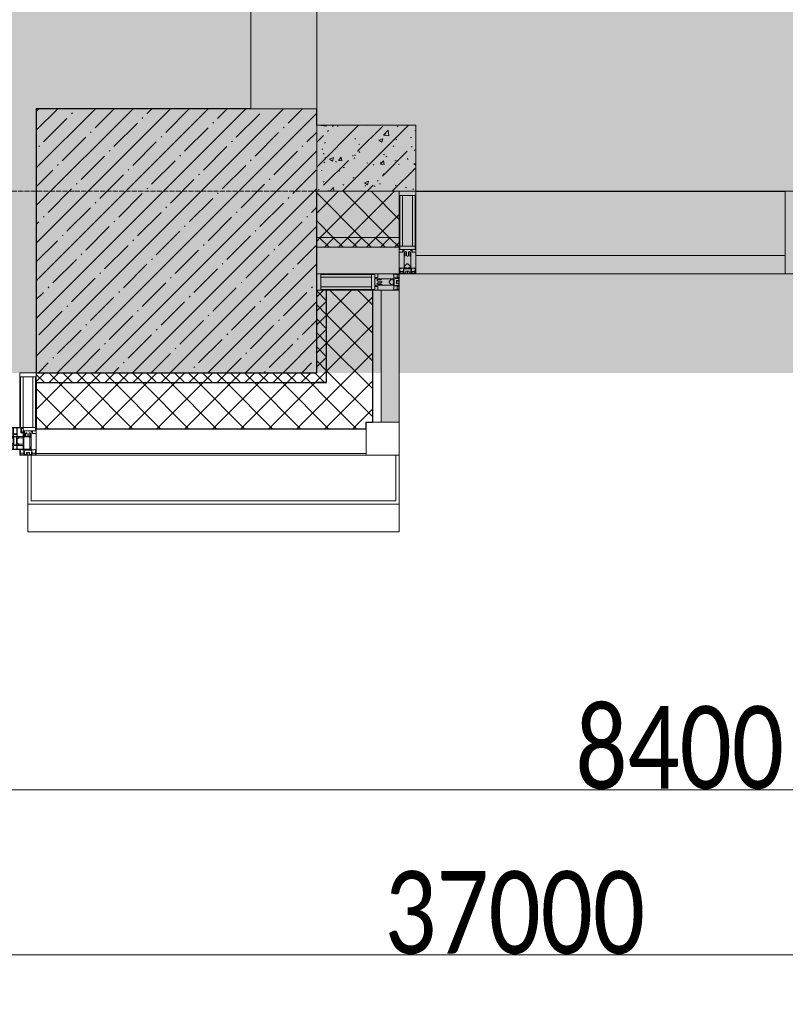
# Model space of a CAD drawing. Header units: millimetres. Extents: x -525784 to 178656, y -69521 to 385150.
# Tile 105 of 256: x -175303 to -172983, y 344279 to 347264. Entities that reach past the tile are written whole.
import ezdxf

# ---------------------------------------------------------------- set-up
doc = ezdxf.new("R2010")
doc.units = ezdxf.units.MM
doc.linetypes.add('-D1-02х01', pattern=[3, 2, -1])
doc.linetypes.add('-D1d1-15x02', pattern=[19, 15, -2, 0, -2])
doc.layers.get('Defpoints').update_dxf_attribs({"color": 31})
for name, color, linetype, lineweight in [('_0', 7, 'Continuous', 13), ('A-ANNO-DIMS', 8, 'Continuous', 5), ('A-COLS', 7, 'Continuous', 5), ('A-DETL-GENF', 7, 'Continuous', 5), ('A-GLAZ', 7, 'Continuous', 5), ('A-GLAZ-CURT', 8, 'Continuous', 5), ('A-GLAZ-CWMG', 8, 'Continuous', 5), ('A-WALL', 7, 'Continuous', 5), ('A-WALL-FNSH', 8, 'Continuous', 5), ('I-WALL', 7, 'Continuous', 5), ('S-COLS', 7, 'Continuous', 5), ('S-GRID', 7, 'Continuous', 5)]:
    doc.layers.add(name, color=color, linetype=linetype, lineweight=lineweight)
doc.styles.add('Calibri Light', font='calibril.ttf', dxfattribs={"width": 0.8, "height": 250})
doc.dimstyles.new('2_5', dxfattribs={"dimscale": 304.8, "dimtxt": 294.337106, "dimasz": 0.492126, "dimexe": 0.492126, "dimexo": 0.492126, "dimgap": 0, "dimtad": 1, "dimdec": 0, "dimrnd": 5, "dimdsep": 46, "dimtxsty": 'Calibri Light', "dimblk1": 'OBLIQUE', "dimblk2": 'OBLIQUE', "dimsah": 1, "dimcen": 0.09, "dimdle": 0.492126, "dimazin": 0, "dimtfac": 1, "dimtdec": 4, "dimtix": 1, "dimtmove": 0, "dimatfit": 3, "dimfxl": 1, "dimtvp": 1, "dimtolj": 1, "dimtzin": 0, "dimlwd": 5, "dimlwe": 5, "dimarcsym": 2})
pattern_1 = [(45, (0, 0), (-21.213203, 21.213203), []), (135, (0, 0), (-21.213203, -21.213203), [])]
pattern_2 = [(45, (0, 0), (-42.4264, 42.4264), []), (135, (0, 0), (-42.4264, -42.4264), [])]
pattern_3 = [(45, (-192252.93, 346694.18), (-75.43415, 75.43415), [106.68, -17.78, 3.556, -17.78]), (45, (-192252.93, 346769.56), (-75.43415, 75.43415), []), (50, (-192252.93, 346694.18), (127.5292, -11.1576), [13.335, -146.685]), (355, (-192252.93, 346694.18), (-24.6697, 133.74), [10.668, -117.348]), (100.451, (-192242.31, 346693.25), (102.8597, 122.5818), [11.333, -124.663]), (46.184, (-192252.93, 346729.74), (189.7552, -29.4304), [20.002, -220.027]), (96.636, (-192237.12, 346727.29), (166.1822, 173.1996), [17, -186.995]), (351.184, (-192252.93, 346729.74), (166.184, 173.1976), [16.002, -176.022]), (21, (-192235.15, 346720.85), (106.13027, -71.586), [13.335, -146.685]), (326, (-192235.15, 346720.85), (43.2619, 128.93175), [10.668, -117.348]), (71.451, (-192226.31, 346714.88), (149.392, 57.34505), [11.333, -124.663]), (37.5, (-192252.935, 346694.178), (2.16223, 59.18836), [3.353, -112.573, 3.353, -115.773, -117.792]), (37.5, (-192252.935, 346694.178), (2.16223, 59.18836), [-235.052, 3.353, -114.44]), (7.5, (-192252.935, 346694.18), (46.77386, 70.12615), [3.353, -64.567, 3.353, -109.906, -44.894]), (7.5, (-192252.935, 346694.18), (46.77386, 70.12615), [-181.178, 3.353, -41.542]), (327.5, (-192292.584, 346694.18), (94.91367, -4.01009), [3.353, -41.097, 3.353, -135.331, -184.023]), (327.5, (-192292.584, 346694.18), (94.91367, -4.01009), [-183.134, 3.353, -180.67]), (317.5, (-192310.36, 346694.18), (103.69057, 17.79882), [3.353, -54.432, 3.353, -88.748, -130.683]), (317.5, (-192310.36, 346694.18), (103.69057, 17.79882), [-149.885, 3.353, -127.33])]

# ---------------------------------------------------------------- blocks, each defined once
blk = doc.blocks.new('A_PAN_Створка - 383мм-V25-50_AS_M_L24')
at = {"layer": 'A-GLAZ-CURT'}
h = blk.add_hatch(dxfattribs=at)
h.set_pattern_fill('FP_23', color=256, style=0, pattern_type=2)
h.set_pattern_definition([(225, (16810, -750), (14.142136, -14.142136), []), (315, (16810, -750), (14.142136, 14.142136), [])])
h.paths.add_polyline_path([(-33.4, -31.8), (-54.5, -31.8), (-54.9, -34.1), (-57.2, -36.4), (-57.2, -60.8), (-54.6, -63.4), (-53.6, -82.7), (54.6, -81.8), (55.5, -62.5), (57.2, -60.8), (57.2, -36.4), (54.9, -34.1), (54.5, -31.8)])
at = {"layer": 'A-DETL-GENF'}
for p, q in [((-70, -32.1), (-61.4, -23.5)), ((61.4, -23.5), (-61.4, -23.5)), ((-54.9, -25.8), (-53.9, -24.8)), ((-54.9, -29.5), (-54.9, -25.8)), ((-53.9, -30.5), (-54.9, -29.5)), ((-53.9, -24.8), (53.9, -24.8)), ((54.9, -25.8), (53.9, -24.8)), ((53.9, -30.5), (54.9, -29.5)), ((54.9, -29.5), (54.9, -25.8)), ((70, -32.1), (61.4, -23.5)), ((-70, -62.5), (-70, -32.1)), ((-67.8, -38.3), (-65.7, -37.4)), ((-67.8, -55.7), (-67.8, -38.3)), ((-66, -56.5), (-67.8, -55.7)), ((-66, -56.5), (-62, -59.1)), ((-65.7, -37.4), (-60.8, -34.7)), ((-62, -59.1), (-60.7, -61)), ((-60.8, -34.7), (-57.3, -35.9)), ((-55.2, -33.8), (-57.3, -35.9)), ((-54.9, -34.1), (-57.2, -36.4)), ((-57.2, -36.4), (-57.2, -60.8)), ((-55.2, -33.8), (-54.8, -31.5)), ((-54.5, -31.8), (-54.9, -34.1)), ((0, -31.5), (-54.8, -31.5)), ((54.5, -31.8), (-54.5, -31.8)), ((53.9, -30.5), (-53.9, -30.5)), ((0, -31.5), (54.8, -31.5)), ((54.9, -34.1), (54.5, -31.8)), ((55.2, -33.8), (54.8, -31.5)), ((57.2, -36.4), (54.9, -34.1)), ((55.2, -33.8), (57.3, -35.9)), ((57.2, -60.8), (57.2, -36.4)), ((60.8, -34.7), (57.3, -35.9)), ((62, -59.1), (60.7, -61)), ((65.7, -37.4), (60.8, -34.7)), ((66, -56.5), (62, -59.1)), ((67.8, -38.3), (65.7, -37.4)), ((66, -56.5), (67.8, -55.7)), ((67.8, -55.7), (67.8, -38.3)), ((70, -62.5), (70, -32.1)), ((-91.5, -87.5), (-73.9, -87.5)), ((-91.5, -92), (-91.5, -87.5)), ((-83.4, -90.3), (-83.4, -87.5)), ((-73.9, -62.5), (-70, -62.5)), ((-73.9, -87.5), (-73.9, -62.5)), ((-69.4, -66.5), (-73.9, -66.5)), ((-73.9, -81.5), (-69.4, -81.5)), ((-69.4, -85.5), (-73.9, -85.5)), ((-69.4, -81.5), (-69.4, -66.5)), ((-69.4, -90.3), (-69.4, -85.5)), ((-61.7, -62.5), (-67.9, -62.5)), ((-67.9, -62.5), (-67.9, -89.3)), ((-67.9, -89.3), (-66.9, -90.3)), ((-61.7, -64.9), (-61.7, -62.5)), ((-60.1, -67.7), (-61.7, -64.9)), ((-60.7, -61), (-57.4, -61)), ((-56.4, -67.7), (-60.1, -67.7)), ((-57.4, -61), (-54.9, -63.5)), ((-57.4, -90.3), (-56.4, -89.4)), ((-57.2, -60.8), (-54.6, -63.4)), ((-56.4, -89.4), (-56.4, -67.7)), ((-54.9, -63.5), (-54.9, -81.9)), ((-54.9, -81.9), (-53.8, -83)), ((-54.9, -85.6), (-53.9, -84.6)), ((-54.9, -89.3), (-54.9, -85.6)), ((-53.9, -90.3), (-54.9, -89.3)), ((-54.6, -63.4), (-54.6, -81.8)), ((-54.6, -81.8), (-53.6, -82.7)), ((-53.9, -84.6), (53.9, -84.6)), ((53.8, -83), (-53.8, -83)), ((-53.6, -82.7), (53.6, -82.7)), ((53.6, -82.7), (54.6, -81.8)), ((54.9, -81.9), (53.8, -83)), ((54.9, -85.6), (53.9, -84.6)), ((53.9, -90.3), (54.9, -89.3)), ((54.6, -63.4), (57.2, -60.8)), ((54.6, -81.8), (54.6, -63.4)), ((57.4, -61), (54.9, -63.5)), ((54.9, -63.5), (54.9, -81.9)), ((54.9, -89.3), (54.9, -85.6)), ((56.4, -67.7), (60.1, -67.7)), ((56.4, -89.4), (56.4, -67.7)), ((57.4, -90.3), (56.4, -89.4)), ((60.7, -61), (57.4, -61)), ((60.1, -67.7), (61.7, -64.9)), ((61.7, -62.5), (67.9, -62.5)), ((61.7, -64.9), (61.7, -62.5)), ((67.9, -89.3), (66.9, -90.3)), ((67.9, -62.5), (67.9, -89.3)), ((69.4, -66.5), (73.9, -66.5)), ((69.4, -81.5), (69.4, -66.5)), ((73.9, -81.5), (69.4, -81.5)), ((69.4, -85.5), (73.9, -85.5)), ((69.4, -90.3), (69.4, -85.5)), ((73.9, -62.5), (70, -62.5)), ((73.9, -87.5), (73.9, -62.5)), ((91.5, -87.5), (73.9, -87.5)), ((83.4, -90.3), (83.4, -87.5)), ((91.5, -92), (91.5, -87.5)), ((-91.5, -92), (91.5, -92)), ((-83.4, -90.3), (-69.4, -90.3)), ((-66.9, -90.3), (-57.4, -90.3)), ((53.9, -90.3), (-53.9, -90.3)), ((66.9, -90.3), (57.4, -90.3)), ((83.4, -90.3), (69.4, -90.3))]:
    blk.add_line(p, q, dxfattribs=at)
at = {"layer": 'A-DETL-GENF', "color": 9, "true_color": 0xc8c8c8}
for p, q in [((95.1, -87.5), (95.1, -105.1)), ((99.6, -87.5), (95.1, -87.5)), ((99.6, -270.5), (99.6, -87.5)), ((39.7, -109), (31.1, -117.6)), ((31.1, -117.6), (31.1, -240.4)), ((70.1, -109), (39.7, -109)), ((45, -113.3), (42.3, -118.2)), ((42.3, -118.2), (43.5, -121.7)), ((45.9, -111.2), (45, -113.3)), ((63.3, -111.2), (45.9, -111.2)), ((64.1, -113), (63.3, -111.2)), ((64.1, -113), (66.7, -117)), ((66.7, -117), (68.6, -118.3)), ((68.6, -118.3), (68.6, -121.6)), ((70.1, -105.1), (70.1, -109)), ((95.1, -105.1), (70.1, -105.1)), ((74.1, -109.6), (74.1, -105.1)), ((89.1, -109.6), (74.1, -109.6)), ((89.1, -105.1), (89.1, -109.6)), ((93.1, -109.6), (93.1, -105.1)), ((97.9, -109.6), (93.1, -109.6)), ((97.9, -95.6), (95.1, -95.6)), ((97.9, -95.6), (97.9, -109.6)), ((41.4, -123.8), (39.1, -124.2)), ((39.1, -179), (39.1, -124.2)), ((41.4, -123.8), (43.5, -121.7)), ((68.6, -121.6), (71.1, -124.1)), ((71.1, -124.1), (89.5, -124.1)), ((89.5, -124.1), (90.6, -125.2)), ((90.6, -125.2), (90.6, -232.8)), ((39.1, -179), (39.1, -233.8)), ((41.4, -234.2), (39.1, -233.8)), ((41.4, -234.2), (43.5, -236.3)), ((42.3, -239.8), (43.5, -236.3)), ((68.6, -236.4), (71.1, -233.9)), ((68.6, -239.7), (68.6, -236.4)), ((71.1, -233.9), (89.5, -233.9)), ((89.5, -233.9), (90.6, -232.8)), ((39.7, -249), (31.1, -240.4)), ((70.1, -249), (39.7, -249)), ((45, -244.7), (42.3, -239.8)), ((45.9, -246.8), (45, -244.7)), ((63.3, -246.8), (45.9, -246.8)), ((64.1, -245), (63.3, -246.8)), ((64.1, -245), (66.7, -241)), ((66.7, -241), (68.6, -239.7)), ((70.1, -252.9), (70.1, -249)), ((95.1, -252.9), (70.1, -252.9)), ((74.1, -248.4), (74.1, -252.9)), ((89.1, -248.4), (74.1, -248.4)), ((89.1, -252.9), (89.1, -248.4)), ((93.1, -248.4), (93.1, -252.9)), ((97.9, -248.4), (93.1, -248.4)), ((95.1, -270.5), (95.1, -252.9)), ((97.9, -262.4), (95.1, -262.4)), ((97.9, -262.4), (97.9, -248.4)), ((99.6, -270.5), (95.1, -270.5))]:
    blk.add_line(p, q, dxfattribs=at)
at = {"layer": 'A-GLAZ'}
for p, q in [((-67.9, -17), (-171, -17)), ((-171, -17), (-171, -57)), ((-171, -18.5), (-153.5, -18.5)), ((-153.5, -18.5), (-152, -20)), ((-152, -20), (-152, -73.5)), ((-150.5, -17), (-150.5, -29.4)), ((-132.4, -18.6), (-150.5, -18.6)), ((-150.5, -29.4), (-132.4, -29.4)), ((-132.4, -29.4), (-132.4, -18.6)), ((-131, -18.2), (-131, -29.5)), ((-120.8, -18.2), (-131, -18.2)), ((-131, -29.5), (-120.8, -29.5)), ((-120.8, -18.2), (-120.8, -29.5)), ((-119.3, -18.6), (-92.5, -18.6)), ((-119.3, -29.4), (-119.3, -18.6)), ((-92.5, -29.4), (-119.3, -29.4)), ((-92.5, -18.6), (-92.5, -29.4)), ((-90.8, -18.5), (-90.8, -29.4)), ((-87.3, -18.5), (-90.8, -18.5)), ((-90.8, -29.4), (-85.9, -29.4)), ((-87.3, -20.4), (-87.3, -18.5)), ((-87.3, -20.4), (-87.3, -21.9)), ((-84.8, -20.4), (-87.3, -20.4)), ((-87.3, -21.9), (-85.9, -21.9)), ((-85.9, -18.2), (-85.9, -20.4)), ((-75.9, -18.2), (-85.9, -18.2)), ((-85.9, -21.9), (-85.9, -29.4)), ((-85.9, -29.4), (-85.9, -32.5)), ((-83.4, -20.4), (-84.8, -20.4)), ((-70, -33.8), (-83.4, -20.4)), ((-78, -84), (-78, -23.5)), ((-78, -23.5), (-67.9, -23.5)), ((-75.9, -21.5), (-75.9, -18.2)), ((-75.9, -21.5), (-75.9, -23.5)), ((-74.9, -21.5), (-75.9, -21.5)), ((-75.9, -23.5), (-73, -23.5)), ((-74.9, -17.9), (-74.9, -21.5)), ((-68.9, -17.9), (-74.9, -17.9)), ((-67.2, -29.3), (-73, -23.5)), ((-61.4, -23.5), (-70, -32.1)), ((-68.9, -21.5), (-68.9, -17.9)), ((-67.9, -21.5), (-68.9, -21.5)), ((67.9, -17), (-67.9, -17)), ((-61.4, -23.5), (-67.9, -17)), ((-67.9, -17), (-67.9, -23.5)), ((-67.9, -17), (67.9, -17)), ((-67.9, -21.5), (-67.9, -23.5)), ((-67.9, -23.5), (-64.6, -26.8)), ((-67.9, -23.5), (-64.6, -26.8)), ((-64.6, -26.8), (-67.2, -29.3)), ((-64.6, -26.8), (-61.4, -23.5)), ((61.4, -23.5), (-61.4, -23.5)), ((67.9, -17), (61.4, -23.5)), ((70, -32.1), (61.4, -23.5)), ((61.4, -23.5), (64.6, -26.8)), ((67.9, -23.5), (64.6, -26.8)), ((64.6, -26.8), (67.9, -23.5)), ((64.6, -26.8), (67.2, -29.3)), ((67.2, -29.3), (73, -23.5)), ((67.9, -23.5), (67.9, -17)), ((171, -17), (67.9, -17)), ((67.9, -21.5), (67.9, -23.5)), ((67.9, -21.5), (68.9, -21.5)), ((67.9, -23.5), (78, -23.5)), ((68.9, -17.9), (74.9, -17.9)), ((68.9, -21.5), (68.9, -17.9)), ((70, -33.8), (83.4, -20.4)), ((75.9, -23.5), (73, -23.5)), ((74.9, -17.9), (74.9, -21.5)), ((74.9, -21.5), (75.9, -21.5)), ((75.9, -18.2), (85.9, -18.2)), ((75.9, -21.5), (75.9, -18.2)), ((75.9, -21.5), (75.9, -23.5)), ((78, -23.5), (78, -84)), ((83.4, -20.4), (84.8, -20.4)), ((84.8, -20.4), (87.3, -20.4)), ((85.9, -18.2), (85.9, -20.4)), ((85.9, -21.9), (85.9, -29.4)), ((87.3, -21.9), (85.9, -21.9)), ((85.9, -29.4), (85.9, -32.5)), ((90.8, -29.4), (85.9, -29.4)), ((87.3, -18.5), (90.8, -18.5)), ((87.3, -20.4), (87.3, -18.5)), ((87.3, -20.4), (87.3, -21.9)), ((90.8, -18.5), (90.8, -29.4)), ((92.5, -18.6), (92.5, -29.4)), ((119.3, -18.6), (92.5, -18.6)), ((92.5, -29.4), (119.3, -29.4)), ((119.3, -29.4), (119.3, -18.6)), ((120.8, -18.2), (120.8, -29.5)), ((120.8, -18.2), (131, -18.2)), ((131, -29.5), (120.8, -29.5)), ((131, -18.2), (131, -29.5)), ((132.4, -18.6), (150.5, -18.6)), ((132.4, -29.4), (132.4, -18.6)), ((150.5, -29.4), (132.4, -29.4)), ((150.5, -17), (150.5, -29.4)), ((153.5, -18.5), (152, -20)), ((152, -20), (152, -73.5)), ((171, -18.5), (153.5, -18.5)), ((171, -57), (171, -17)), ((-171, -55.5), (-152, -55.5)), ((-171, -57), (-156, -57)), ((-150.5, -33.6), (-150.5, -68)), ((-136.3, -33.6), (-150.5, -33.6)), ((-136.4, -52.4), (-150.5, -52.4)), ((-150.5, -56.6), (-132.4, -56.6)), ((-137.2, -31), (-135.8, -35)), ((-132.5, -31), (-137.2, -31)), ((-137.2, -54.8), (-135.8, -50.8)), ((-132.5, -54.8), (-137.2, -54.8)), ((-132.1, -36.8), (-135.8, -35)), ((-132.1, -49), (-135.8, -50.8)), ((-132.5, -31.9), (-133.4, -33.7)), ((-133.4, -33.7), (-130.1, -35.3)), ((-133.4, -52), (-130.1, -50.4)), ((-132.5, -53.8), (-133.4, -52)), ((-132.5, -31.9), (-132.5, -31)), ((-132.5, -53.8), (-132.5, -54.8)), ((-132.4, -56.6), (-132.4, -82.5)), ((-132.1, -49), (-132.1, -36.8)), ((-131, -30.9), (-131, -33)), ((-120.8, -30.9), (-131, -30.9)), ((-129.4, -34.6), (-131, -33)), ((-129.4, -51.1), (-131, -52.7)), ((-131, -55.1), (-131, -52.7)), ((-120.8, -55.1), (-131, -55.1)), ((-131, -56.5), (-131, -62.6)), ((-131, -56.5), (-120.8, -56.5)), ((-130.1, -35.3), (-129.4, -34.6)), ((-130.1, -35.3), (-130.1, -50.4)), ((-130.1, -50.4), (-129.4, -51.1)), ((-122.4, -34.6), (-120.8, -33)), ((-121.7, -35.3), (-122.4, -34.6)), ((-121.7, -50.4), (-122.4, -51.1)), ((-122.4, -51.1), (-120.8, -52.7)), ((-118.4, -33.7), (-121.7, -35.3)), ((-121.7, -35.3), (-121.7, -50.4)), ((-118.4, -52), (-121.7, -50.4)), ((-120.8, -30.9), (-120.8, -33)), ((-120.8, -55.1), (-120.8, -52.7)), ((-120.8, -56.5), (-120.8, -62.6)), ((-119.7, -36.8), (-115.9, -35)), ((-119.7, -49), (-119.7, -36.8)), ((-119.7, -49), (-115.9, -50.8)), ((-119.3, -31), (-114.6, -31)), ((-119.3, -31.9), (-119.3, -31)), ((-119.3, -31.9), (-118.4, -33.7)), ((-119.3, -53.8), (-118.4, -52)), ((-119.3, -53.8), (-119.3, -54.8)), ((-119.3, -54.8), (-114.6, -54.8)), ((-119.3, -56.6), (-119.3, -82.5)), ((-92.5, -56.6), (-119.3, -56.6)), ((-114.6, -31), (-115.9, -35)), ((-114.6, -54.8), (-115.9, -50.8)), ((-94.1, -33.5), (-115.4, -33.5)), ((-94.1, -52.5), (-115.3, -52.5)), ((-89.9, -35.1), (-94.1, -33.5)), ((-89.9, -50.9), (-94.1, -52.5)), ((-92.5, -56.6), (-92.5, -82.5)), ((-90.8, -56.6), (-85.9, -56.6)), ((-90.8, -62.7), (-90.8, -56.6)), ((-89.9, -32.5), (-89.9, -35.1)), ((-85.9, -32.5), (-89.9, -32.5)), ((-89.9, -35.1), (-89.9, -50.9)), ((-89.9, -52.2), (-89.9, -50.9)), ((-89.9, -52.2), (-88.6, -53.5)), ((-85.9, -53.5), (-88.6, -53.5)), ((-85.9, -53.5), (-78, -45.6)), ((-85.9, -56.6), (-85.9, -53.5)), ((-78, -36.8), (-70, -36.8)), ((-78, -45.6), (-78, -36.8)), ((-70, -32.1), (-70, -62.5)), ((-70, -36.8), (-70, -33.8)), ((70, -62.5), (70, -32.1)), ((70, -36.8), (70, -33.8)), ((78, -36.8), (70, -36.8)), ((78, -45.6), (78, -36.8)), ((85.9, -53.5), (78, -45.6)), ((85.9, -32.5), (89.9, -32.5)), ((85.9, -53.5), (88.6, -53.5)), ((85.9, -56.6), (85.9, -53.5)), ((90.8, -56.6), (85.9, -56.6)), ((89.9, -52.2), (88.6, -53.5)), ((89.9, -32.5), (89.9, -35.1)), ((89.9, -35.1), (94.1, -33.5)), ((89.9, -35.1), (89.9, -50.9)), ((89.9, -50.9), (94.1, -52.5)), ((89.9, -52.2), (89.9, -50.9)), ((90.8, -62.7), (90.8, -56.6)), ((92.5, -56.6), (119.3, -56.6)), ((92.5, -56.6), (92.5, -82.5)), ((94.1, -33.5), (115.4, -33.5)), ((94.1, -52.5), (115.3, -52.5)), ((114.6, -31), (115.9, -35)), ((119.3, -31), (114.6, -31)), ((114.6, -54.8), (115.9, -50.8)), ((119.3, -54.8), (114.6, -54.8)), ((119.7, -36.8), (115.9, -35)), ((119.7, -49), (115.9, -50.8)), ((119.3, -31.9), (118.4, -33.7)), ((118.4, -33.7), (121.7, -35.3)), ((118.4, -52), (121.7, -50.4)), ((119.3, -53.8), (118.4, -52)), ((119.3, -31.9), (119.3, -31)), ((119.3, -53.8), (119.3, -54.8)), ((119.3, -56.6), (119.3, -82.5)), ((119.7, -49), (119.7, -36.8)), ((120.8, -30.9), (120.8, -33)), ((120.8, -30.9), (131, -30.9)), ((122.4, -34.6), (120.8, -33)), ((122.4, -51.1), (120.8, -52.7)), ((120.8, -55.1), (120.8, -52.7)), ((120.8, -55.1), (131, -55.1)), ((120.8, -56.5), (120.8, -62.6)), ((131, -56.5), (120.8, -56.5)), ((121.7, -35.3), (122.4, -34.6)), ((121.7, -35.3), (121.7, -50.4)), ((121.7, -50.4), (122.4, -51.1)), ((129.4, -34.6), (131, -33)), ((130.1, -35.3), (129.4, -34.6)), ((130.1, -50.4), (129.4, -51.1)), ((129.4, -51.1), (131, -52.7)), ((133.4, -33.7), (130.1, -35.3)), ((130.1, -35.3), (130.1, -50.4)), ((133.4, -52), (130.1, -50.4)), ((131, -30.9), (131, -33)), ((131, -55.1), (131, -52.7)), ((131, -56.5), (131, -62.6)), ((132.1, -36.8), (135.8, -35)), ((132.1, -49), (132.1, -36.8)), ((132.1, -49), (135.8, -50.8)), ((150.5, -56.6), (132.4, -56.6)), ((132.4, -56.6), (132.4, -82.5)), ((132.5, -31), (137.2, -31)), ((132.5, -31.9), (132.5, -31)), ((132.5, -31.9), (133.4, -33.7)), ((132.5, -53.8), (133.4, -52)), ((132.5, -53.8), (132.5, -54.8)), ((132.5, -54.8), (137.2, -54.8)), ((137.2, -31), (135.8, -35)), ((137.2, -54.8), (135.8, -50.8)), ((136.3, -33.6), (150.5, -33.6)), ((136.4, -52.4), (150.5, -52.4)), ((150.5, -33.6), (150.5, -68)), ((171, -55.5), (152, -55.5)), ((156, -57), (171, -57)), ((-153, -60), (-153, -73.5)), ((-153, -73.5), (-150, -73.5)), ((-150.5, -68), (-143.5, -68)), ((-150.5, -69.5), (-150.5, -73.5)), ((-145, -69.5), (-150.5, -69.5)), ((-150, -73.5), (-150, -84)), ((-150, -84), (-78, -84)), ((-148.5, -81), (-148.5, -82.5)), ((-143.5, -81), (-148.5, -81)), ((-148.5, -82.5), (-132.4, -82.5)), ((-145, -69.5), (-145, -79.5)), ((-143.5, -68), (-143.5, -81)), ((-120.8, -62.6), (-131, -62.6)), ((-131, -64.6), (-120.8, -64.6)), ((-131, -82.5), (-131, -64.6)), ((-131, -82.5), (-120.8, -82.5)), ((-120.8, -82.5), (-120.8, -64.6)), ((-119.3, -82.5), (-92.5, -82.5)), ((-73.9, -87.5), (-91.5, -87.5)), ((-91.5, -87.5), (-91.5, -92)), ((-80.4, -62.7), (-90.8, -62.7)), ((-90.8, -64.6), (-90.8, -82.5)), ((-80.1, -64.6), (-90.8, -64.6)), ((-90.8, -82.5), (-79.5, -82.5)), ((-78, -84), (-85, -84)), ((-85, -84), (-85, -87.5)), ((-85, -87.5), (-78, -87.5)), ((-80.4, -61.1), (-80.4, -62.7)), ((-78, -61.1), (-80.4, -61.1)), ((-80.1, -66.1), (-80.1, -64.6)), ((-78, -66.1), (-80.1, -66.1)), ((-79.5, -80.6), (-78, -80.6)), ((-79.5, -82.5), (-79.5, -80.6)), ((-78, -66.1), (-78, -61.1)), ((-78, -87.5), (-78, -84)), ((-78, -84), (-73.9, -84)), ((-70, -62.5), (-73.9, -62.5)), ((-73.9, -62.5), (-73.9, -87.5)), ((73.9, -62.5), (70, -62.5)), ((73.9, -87.5), (73.9, -62.5)), ((73.9, -84), (78, -84)), ((91.5, -87.5), (73.9, -87.5)), ((78, -61.1), (80.4, -61.1)), ((78, -66.1), (78, -61.1)), ((78, -66.1), (80.1, -66.1)), ((79.5, -80.6), (78, -80.6)), ((78, -87.5), (78, -84)), ((78, -84), (85, -84)), ((78, -84), (150, -84)), ((85, -87.5), (78, -87.5)), ((79.5, -82.5), (79.5, -80.6)), ((90.8, -82.5), (79.5, -82.5)), ((80.1, -64.6), (90.8, -64.6)), ((80.1, -66.1), (80.1, -64.6)), ((80.4, -61.1), (80.4, -62.7)), ((80.4, -62.7), (90.8, -62.7)), ((85, -84), (85, -87.5)), ((90.8, -64.6), (90.8, -82.5)), ((91.5, -92), (91.5, -87.5)), ((119.3, -82.5), (92.5, -82.5)), ((120.8, -62.6), (131, -62.6)), ((120.8, -82.5), (120.8, -64.6)), ((131, -64.6), (120.8, -64.6)), ((131, -82.5), (120.8, -82.5)), ((131, -82.5), (131, -64.6)), ((148.5, -82.5), (132.4, -82.5)), ((143.5, -68), (143.5, -81)), ((150.5, -68), (143.5, -68)), ((143.5, -81), (148.5, -81)), ((145, -69.5), (150.5, -69.5)), ((145, -69.5), (145, -79.5)), ((148.5, -81), (148.5, -82.5)), ((150, -84), (150, -73.5)), ((150, -73.5), (153, -73.5)), ((150.5, -69.5), (150.5, -73.5)), ((153, -73.5), (153, -60)), ((-91.5, -92), (91.5, -92))]:
    blk.add_line(p, q, dxfattribs=at)
for centre, start, end in [((-156, -60), 0, 90), ((156, -60), 90, 180)]:
    blk.add_arc(centre, 3, start, end, dxfattribs=at)
at = {"layer": 'A-GLAZ', "linetype": '-D1-02х01'}
blk.add_arc((91.4, -87.5), 183, 181.4091, 271.1445, dxfattribs=at)
blk = doc.blocks.new('Quad Corner Mullion - Q_0_100_-50-4783203-50_AS_M_L24')
at = {"layer": 'A-GLAZ-CWMG', "lineweight": 9}
for p, q in [((-100, 100), (0, 100)), ((-100, 0), (-100, 100)), ((0, 100), (0, 0)), ((0, 0), (-100, 0))]:
    blk.add_line(p, q, dxfattribs=at)
blk = doc.blocks.new('Rectangular Mullion - 50Wx250H-2623690-50_AS_M_L24')
at = {"layer": 'A-DETL-GENF'}
for p, q in [((-25, 65.2), (-25, 250)), ((-25, 250), (0, 250)), ((25, 250), (0, 250)), ((25, 65.2), (25, 250)), ((-23, 237.3), (0, 237.3)), ((-23, 237.3), (-23, 73.6)), ((-14.9, 84), (-14.9, 237.3)), ((23, 237.3), (0, 237.3)), ((14.9, 84), (14.9, 237.3)), ((23, 237.3), (23, 73.6)), ((-14, 65.2), (-25, 65.2)), ((0, 84), (-23, 84)), ((-0.5, 73.6), (-23, 73.6)), ((-14, 71.3), (-14, 65.2)), ((-10, 71.3), (-14, 71.3)), ((-10, 53), (-10, 71.3)), ((-7, 65.2), (-5.9, 67.3)), ((-7, 65.2), (-7, 54.7)), ((-4.1, 67.3), (-5.9, 67.3)), ((-4.1, 67.3), (-2.9, 65.1)), ((-2.9, 65.1), (-2.9, 54.6)), ((0, 84), (23, 84)), ((0.5, 73.6), (23, 73.6)), ((4.1, 67.3), (2.9, 65.1)), ((2.9, 65.1), (2.9, 54.6)), ((4.1, 67.3), (5.9, 67.3)), ((7, 65.2), (5.9, 67.3)), ((7, 65.2), (7, 54.7)), ((10, 71.3), (14, 71.3)), ((10, 53), (10, 71.3)), ((14, 71.3), (14, 65.2)), ((14, 65.2), (25, 65.2)), ((-8.7, 53), (-10, 53)), ((-10, 53), (-10, 17)), ((-8.7, 53), (-7, 54.7)), ((-8.5, 23), (-1.5, 30)), ((-1.3, 53), (-2.9, 54.6)), ((-1.5, 30), (0, 30)), ((0, 53), (-1.3, 53)), ((0, 53), (1.3, 53)), ((1.5, 30), (0, 30)), ((1.3, 53), (2.9, 54.6)), ((8.5, 23), (1.5, 30)), ((8.7, 53), (7, 54.7)), ((8.7, 53), (10, 53)), ((10, 53), (10, 17)), ((-23.8, 14.6), (-25, 14.2)), ((-25, 0), (-25, 14.2)), ((-22.3, 17), (-23.8, 17)), ((-23.8, 17), (-23.8, 14.6)), ((-22.5, 10.6), (-23.8, 14.6)), ((-22.5, 10.6), (-23.7, 9.9)), ((-23.7, 1.3), (-23.7, 9.9)), ((-23.7, 1.3), (-11.8, 1.3)), ((-23.2, 10.2), (-22.5, 8)), ((-22.5, 8), (-22.5, 4.5)), ((-21.3, 4.5), (-22.5, 4.5)), ((-22.3, 17), (-22.3, 16)), ((-22.3, 16), (-21.3, 16)), ((-19, 17.6), (-21.3, 16)), ((-21.3, 4.5), (-21.3, 6.5)), ((-21.3, 6.5), (-14.2, 6.5)), ((-18.4, 16.6), (-19, 17.6)), ((-7.4, 16.6), (-18.4, 16.6)), ((-14.2, 6.5), (-14.2, 4.5)), ((-13.2, 4.5), (-14.2, 4.5)), ((-13.2, 4.5), (-12.2, 7.2)), ((-12.7, 7.6), (-11.3, 11.4)), ((-12.7, 7.6), (-11.8, 6.9)), ((-12.2, 9), (-12.2, 14.8)), ((-12.2, 14.8), (0, 14.8)), ((-11.8, 1.3), (-11.8, 6.9)), ((-10.5, 11.2), (-11.3, 11.4)), ((-10.5, 1.5), (-10.5, 11.2)), ((-4.8, 1.5), (-10.5, 1.5)), ((-10, 17), (-7.5, 17)), ((-8.5, 18.5), (-8.5, 23)), ((-7.5, 18.5), (-8.5, 18.5)), ((-7.5, 17), (-7.5, 18.5)), ((-7.4, 18), (-7.4, 16.6)), ((-2.6, 18), (-7.4, 18)), ((0, 8), (-4.8, 8)), ((-4.8, 1.5), (-4.8, 8)), ((-2.6, 18), (-2.6, 16.8)), ((-2.6, 16.8), (0, 16.8)), ((2.6, 16.8), (0, 16.8)), ((0, 14.8), (0, 16.8)), ((0, 14.8), (0, 16.8)), ((12.2, 14.8), (0, 14.8)), ((0, 0), (0, 8)), ((0, 8), (4.8, 8)), ((0, 0), (0, 8)), ((2.6, 18), (2.6, 16.8)), ((2.6, 18), (7.4, 18)), ((4.8, 1.5), (4.8, 8)), ((4.8, 1.5), (10.5, 1.5)), ((7.4, 18), (7.4, 16.6)), ((7.4, 16.6), (18.4, 16.6)), ((7.5, 18.5), (8.5, 18.5)), ((7.5, 17), (7.5, 18.5)), ((10, 17), (7.5, 17)), ((8.5, 18.5), (8.5, 23)), ((10.5, 11.2), (11.3, 11.4)), ((10.5, 1.5), (10.5, 11.2)), ((12.7, 7.6), (11.3, 11.4)), ((12.7, 7.6), (11.8, 6.9)), ((11.8, 1.3), (11.8, 6.9)), ((23.7, 1.3), (11.8, 1.3)), ((12.2, 9), (12.2, 14.8)), ((13.2, 4.5), (12.2, 7.2)), ((13.2, 4.5), (14.2, 4.5)), ((21.3, 6.5), (14.2, 6.5)), ((14.2, 6.5), (14.2, 4.5)), ((18.4, 16.6), (19, 17.6)), ((19, 17.6), (21.3, 16)), ((22.3, 16), (21.3, 16)), ((21.3, 4.5), (21.3, 6.5)), ((21.3, 4.5), (22.5, 4.5)), ((22.3, 17), (22.3, 16)), ((22.3, 17), (23.8, 17)), ((22.5, 10.6), (23.8, 14.6)), ((22.5, 10.6), (23.7, 9.9)), ((23.2, 10.2), (22.5, 8)), ((22.5, 8), (22.5, 4.5)), ((23.7, 1.3), (23.7, 9.9)), ((23.8, 17), (23.8, 14.6)), ((23.8, 14.6), (25, 14.2)), ((25, 0), (25, 14.2)), ((-25, 0), (0, 0)), ((25, 0), (0, 0))]:
    blk.add_line(p, q, dxfattribs=at)
for centre, start, end in [((-0.5, 73.1), 360, 90), ((0.5, 73.1), 90, 180)]:
    blk.add_arc(centre, 0.5, start, end, dxfattribs=at)
blk = doc.blocks.new('Rectangular Mullion - R_StandardFrame_50Wx250H-4783204-50_AS_M_L24')
at = {"layer": 'A-GLAZ-CWMG', "lineweight": 9}
for p, q in [((0, 250), (-50, 250)), ((-50, 250), (-50, 0)), ((0, 0), (0, 250)), ((-50, 0), (0, 0))]:
    blk.add_line(p, q, dxfattribs=at)
blk = doc.blocks.new('System Panel - A_PAN_Glass-5028458-50_AS_M_L24')
at = {"layer": 'A-GLAZ-CURT'}
for p, q in [((560, 0), (-560, 0)), ((-560, 0), (-560, -55)), ((560, -55), (560, 0)), ((-560, -55), (560, -55))]:
    blk.add_line(p, q, dxfattribs=at)
blk = doc.blocks.new('Rectangular Mullion - R_StandardFrame_50Wx250H-3341385-50_AS_M_L24')
at = {"layer": 'A-GLAZ-CWMG'}
blk.add_line((18150, 50), (19270, 50), dxfattribs=at)
blk = doc.blocks.new('Rectangular Mullion - R_StandardFrame_50Wx250H-4058886-50_AS_M_L24')
at = {"layer": 'A-GLAZ-CWMG', "lineweight": 9}
for p, q in [((-50, 0), (-50, 250)), ((-50, 250), (0, 250)), ((0, 250), (0, 0)), ((0, 0), (-50, 0))]:
    blk.add_line(p, q, dxfattribs=at)
blk = doc.blocks.new('Rectangular Mullion - R_StandardFrame_50Wx250H-3538113-50_AS_M_L24')
at = {"layer": 'A-GLAZ-CWMG', "lineweight": 9}
for p, q in [((-25, 84), (-25, 250)), ((-25, 250), (25, 250)), ((25, 250), (25, 0)), ((-25, 0), (-25, 17)), ((25, 0), (-25, 0))]:
    blk.add_line(p, q, dxfattribs=at)
blk = doc.blocks.new('Rectangular Mullion - 50Wx250H-V4-50_AS_M_L24')
at = {"layer": 'A-DETL-GENF'}
for p, q in [((-25, 65.2), (-25, 250)), ((-25, 250), (0, 250)), ((25, 250), (0, 250)), ((25, 84), (25, 250)), ((-23, 237.3), (0, 237.3)), ((-23, 237.3), (-23, 73.6)), ((-14.9, 84), (-14.9, 237.3)), ((23, 237.3), (0, 237.3)), ((14.9, 84), (14.9, 237.3)), ((23, 237.3), (23, 84)), ((-14, 65.2), (-25, 65.2)), ((0, 84), (-23, 84)), ((-0.5, 73.6), (-23, 73.6)), ((-14, 71.3), (-14, 65.2)), ((-10, 71.3), (-14, 71.3)), ((-10, 53), (-10, 71.3)), ((-7, 65.2), (-5.9, 67.3)), ((-7, 65.2), (-7, 54.7)), ((-4.1, 67.3), (-5.9, 67.3)), ((-4.1, 67.3), (-2.9, 65.1)), ((-2.9, 65.1), (-2.9, 57)), ((0, 84), (15, 84)), ((0.5, 73.6), (15, 73.6)), ((4.1, 67.3), (2.9, 65.1)), ((2.9, 65.1), (2.9, 57)), ((4.1, 67.3), (5.9, 67.3)), ((7, 65.2), (5.9, 67.3)), ((7, 65.2), (7, 57)), ((10, 71.3), (12, 71.3)), ((10, 57.4), (10, 71.3)), ((-8.7, 53), (-10, 53)), ((-10, 53), (-10, 17)), ((-8.7, 53), (-7, 54.7)), ((-23.8, 14.6), (-25, 14.2)), ((-25, 0), (-25, 14.2)), ((-22.3, 17), (-23.8, 17)), ((-23.8, 17), (-23.8, 14.6)), ((-22.5, 10.6), (-23.8, 14.6)), ((-22.5, 10.6), (-23.7, 9.9)), ((-23.7, 1.3), (-23.7, 9.9)), ((-23.7, 1.3), (-11.8, 1.3)), ((-23.2, 10.2), (-22.5, 8)), ((-22.5, 8), (-22.5, 4.5)), ((-21.3, 4.5), (-22.5, 4.5)), ((-22.3, 17), (-22.3, 16)), ((-22.3, 16), (-21.3, 16)), ((-19, 17.6), (-21.3, 16)), ((-21.3, 4.5), (-21.3, 6.5)), ((-21.3, 6.5), (-14.2, 6.5)), ((-18.4, 16.6), (-19, 17.6)), ((-7.4, 16.6), (-18.4, 16.6)), ((-14.2, 6.5), (-14.2, 4.5)), ((-13.2, 4.5), (-14.2, 4.5)), ((-13.2, 4.5), (-12.2, 7.2)), ((-12.7, 7.6), (-11.3, 11.4)), ((-12.7, 7.6), (-11.8, 6.9)), ((-12.2, 9), (-12.2, 14.8)), ((-12.2, 14.8), (0, 14.8)), ((-11.8, 1.3), (-11.8, 6.9)), ((-10.5, 11.2), (-11.3, 11.4)), ((-10.5, 1.5), (-10.5, 11.2)), ((-4.8, 1.5), (-10.5, 1.5)), ((-10, 17), (-7.5, 17)), ((-8.5, 23), (-6, 25.5)), ((-8.5, 18.5), (-8.5, 23)), ((-7.5, 18.5), (-8.5, 18.5)), ((-7.5, 17), (-7.5, 18.5)), ((-7.4, 18), (-7.4, 16.6)), ((-6, 18), (-7.4, 18)), ((0, 8), (-4.8, 8)), ((-4.8, 1.5), (-4.8, 8)), ((-2.6, 16.8), (0, 16.8)), ((2.6, 16.8), (0, 16.8)), ((0, 14.8), (0, 16.8)), ((0, 14.8), (0, 16.8)), ((12.2, 14.8), (0, 14.8)), ((0, 0), (0, 8)), ((0, 8), (4.8, 8)), ((0, 0), (0, 8)), ((4.8, 1.5), (4.8, 8)), ((4.8, 1.5), (10.5, 1.5)), ((7.4, 16.6), (18.4, 16.6)), ((10.5, 11.2), (11.3, 11.4)), ((10.5, 1.5), (10.5, 11.2)), ((12.7, 7.6), (11.3, 11.4)), ((12.7, 7.6), (11.8, 6.9)), ((11.8, 1.3), (11.8, 6.9)), ((23.7, 1.3), (11.8, 1.3)), ((12.2, 9), (12.2, 14.8)), ((13.2, 4.5), (12.2, 7.2)), ((13.2, 4.5), (14.2, 4.5)), ((21.3, 6.5), (14.2, 6.5)), ((14.2, 6.5), (14.2, 4.5)), ((19.9, 17), (21.3, 16)), ((22.3, 16), (21.3, 16)), ((21.3, 4.5), (21.3, 6.5)), ((21.3, 4.5), (22.5, 4.5)), ((22.3, 17), (22.3, 16)), ((22.5, 10.6), (23.8, 14.6)), ((22.5, 10.6), (23.7, 9.9)), ((23.2, 10.2), (22.5, 8)), ((22.5, 8), (22.5, 4.5)), ((23.7, 1.3), (23.7, 9.9)), ((23.8, 17), (23.8, 14.6)), ((23.8, 14.6), (25, 14.2)), ((25, 0), (25, 14.2)), ((-25, 0), (0, 0)), ((25, 0), (0, 0))]:
    blk.add_line(p, q, dxfattribs=at)
for centre, start, end in [((-0.5, 73.1), 360, 90), ((0.5, 73.1), 90, 180)]:
    blk.add_arc(centre, 0.5, start, end, dxfattribs=at)
blk = doc.blocks.new('Rectangular Mullion - R_StandardFrame_50Wx250H-4053641-50_AS_M_L24')
at = {"layer": 'A-GLAZ-CWMG', "lineweight": 9}
for p, q in [((0, 250), (-50, 250)), ((-50, 250), (-50, 84)), ((0, 0), (0, 250)), ((-50, 17), (-50, 0)), ((-50, 0), (0, 0))]:
    blk.add_line(p, q, dxfattribs=at)
blk = doc.blocks.new('RST_AR_KMN_R22_B3_FCD_rvt-1-50_AS_M_L24')
at = {"layer": 'A-WALL'}
h = blk.add_hatch(dxfattribs=at)
h.set_pattern_fill('FP_7', color=256, style=0, pattern_type=2)
h.set_pattern_definition(pattern_2)
h.paths.add_polyline_path([(19897.4, -90), (19900, -90), (19900, 50), (19650, 50), (19650, -90), (19811.4, -90)])
h.paths.add_polyline_path([(18100, -90), (18100, 50), (17850, 50), (17850, -90), (17962, -90)])
h = blk.add_hatch(dxfattribs=at)
h.set_pattern_fill('FP_6', color=256, style=0, pattern_type=2)
h.set_pattern_definition(pattern_1)
h.paths.add_polyline_path([(19900, -120), (19900, -90), (19650, -90), (19650, -120), (19896.9, -120)])
h.paths.add_polyline_path([(18100, -120), (18100, -90), (17850, -90), (17850, -120), (17986, -120)])
h = blk.add_hatch(dxfattribs=at)
h.set_pattern_fill('FP_6', color=256, style=0, pattern_type=2)
h.set_pattern_definition(pattern_1)
h.paths.add_polyline_path([(17880, -530), (17880, -250), (17850, -250), (17850, -530)])
h = blk.add_hatch(dxfattribs=at)
h.set_pattern_fill('FP_7', color=256, style=0, pattern_type=2)
h.set_pattern_definition(pattern_2)
h.paths.add_polyline_path([(18000, -650), (18020, -650), (18020, -250), (17880, -250), (17880, -650), (17885.9, -650)])
at = {"layer": 'A-WALL', "true_color": 0xeff9fa}
blk.add_hatch(color=7, dxfattribs=at).paths.add_polyline_path([(18100, -650), (18100, -250), (18045, -250), (18045, -650), (18090, -650)])
at = {"layer": 'A-WALL'}
h = blk.add_hatch(dxfattribs=at)
h.set_pattern_fill('FP_6', color=256, style=0, pattern_type=2)
h.set_pattern_definition(pattern_1)
h.paths.add_polyline_path([(17307.2, -530), (17850, -530), (17850, -500), (17000, -500.8), (17000, -530), (17017.9, -530)])
h = blk.add_hatch(dxfattribs=at)
h.set_pattern_fill('FP_7', color=256, style=0, pattern_type=2)
h.set_pattern_definition(pattern_2)
h.paths.add_polyline_path([(18000, -670), (18000, -650), (17880, -650), (17880, -530), (17000, -530), (17000, -670), (17885.9, -670)])
at = {"layer": 'A-COLS', "lineweight": 18}
for p, q in [((16975, -750), (16975, -898.3)), ((16985, -750), (16975, -750)), ((16985, -888.3), (16985, -750)), ((18100, -750), (18090, -750)), ((18090, -750), (18090, -888.3)), ((18100, -898.3), (18100, -750)), ((18090, -888.3), (16985, -888.3)), ((16975, -898.3), (18100, -898.3))]:
    blk.add_line(p, q, dxfattribs=at)
at = {"layer": 'A-COLS'}
for p, q in [((16975, -982.7), (16975, -898.3)), ((18100, -898.3), (18100, -982.7)), ((16975, -982.7), (18100, -982.7))]:
    blk.add_line(p, q, dxfattribs=at)
at = {"layer": 'A-WALL'}
for p, q in [((18100, 50), (17850, 50)), ((17850, 50), (17850, -90)), ((18100, -90), (18100, 50)), ((17850, -90), (17850, -120)), ((17850, -90), (18100, -90)), ((18100, -120), (18100, -90)), ((17850, -120), (18100, -120)), ((17850, -250), (17850, -500)), ((17880, -250), (17850, -250)), ((18045, -250), (18020, -250)), ((18045, -650), (18045, -250)), ((17850, -500), (17000, -500)), ((17000, -500), (17000, -530)), ((18020, -650), (18045, -650)), ((17000, -670), (17000, -745)), ((18000, -745), (18000, -670)), ((17000, -745), (18000, -745))]:
    blk.add_line(p, q, dxfattribs=at)
at = {"layer": 'A-WALL', "lineweight": 25}
for p, q in [((18020, -250), (17880, -250)), ((17880, -530), (17880, -250)), ((18020, -650), (18020, -250)), ((17000, -530), (17000, -670)), ((17000, -530), (17850, -530)), ((17850, -530), (17880, -530)), ((17880, -530), (17850, -530)), ((18000, -650), (18020, -650)), ((18000, -670), (18000, -650)), ((17000, -670), (18000, -670))]:
    blk.add_line(p, q, dxfattribs=at)
at = {"layer": 'A-WALL-FNSH'}
for p, q in [((18100, -250), (18045, -250)), ((18100, -650), (18100, -250)), ((18045, -650), (18100, -650)), ((17000, -745), (17000, -750)), ((18000, -750), (18000, -745)), ((17000, -750), (18000, -750))]:
    blk.add_line(p, q, dxfattribs=at)
at = {"layer": 'A-GLAZ-CURT', "lineweight": 5, "rotation": 180}
for name, p in [('System Panel - A_PAN_Glass-5028458-50_AS_M_L24', (18710, -200)), ('A_PAN_Створка - 383мм-V25-50_AS_M_L24', (16810, -750))]:
    blk.add_blockref(name, p, dxfattribs=at)
at = {"layer": 'A-GLAZ-CWMG', "lineweight": 5, "extrusion": (0, 0, -1)}
for name, p in [('Rectangular Mullion - 50Wx250H-2623690-50_AS_M_L24', (-18125, -200)), ('Rectangular Mullion - R_StandardFrame_50Wx250H-4058886-50_AS_M_L24', (-18100, -200)), ('Rectangular Mullion - R_StandardFrame_50Wx250H-3538113-50_AS_M_L24', (-19295, -200)), ('Rectangular Mullion - 50Wx250H-V4-50_AS_M_L24', (-16975, -750))]:
    blk.add_blockref(name, p, dxfattribs=at)
at = {"layer": 'A-GLAZ-CWMG', "lineweight": 5}
for name, p in [('Rectangular Mullion - R_StandardFrame_50Wx250H-3341385-50_AS_M_L24', (0, 0)), ('Rectangular Mullion - R_StandardFrame_50Wx250H-4053641-50_AS_M_L24', (17000, -750))]:
    blk.add_blockref(name, p, dxfattribs=at)
at = {"layer": 'A-GLAZ-CWMG', "lineweight": 5, "extrusion": (0, 0, -1), "rotation": 269.9999999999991}
for name, p in [('Rectangular Mullion - 50Wx250H-2623690-50_AS_M_L24', (-18100, -225)), ('Quad Corner Mullion - Q_0_100_-50-4783203-50_AS_M_L24', (-18100, -750))]:
    blk.add_blockref(name, p, dxfattribs=at)
at = {"layer": 'A-GLAZ-CWMG', "lineweight": 5, "rotation": 90.00000000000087}
blk.add_blockref('Rectangular Mullion - R_StandardFrame_50Wx250H-4783204-50_AS_M_L24', (18100, -200), dxfattribs=at)
blk = doc.blocks.new('_Oblique')
at = {"color": 0, "linetype": 'ByBlock', "lineweight": -2}
blk.add_line((-0.5, -0.5), (0.5, 0.5), dxfattribs=at)
blk = doc.blocks.new('*D12416')
at = {"layer": 'A-ANNO-DIMS', "color": 0, "lineweight": 5, "transparency": 16777216}
for p, q in [((-177652.9, 344929.4), (-168952.9, 344929.4)), ((-177502.9, 344885.5), (-177502.9, 344779.4)), ((-169102.9, 344885.5), (-169102.9, 344779.4))]:
    blk.add_line(p, q, dxfattribs=at)
at = {"layer": 'Defpoints', "color": 0, "transparency": 16777216}
for p in [(-177502.9, 345035.5), (-169102.9, 345035.5), (-169102.9, 344929.4)]:
    blk.add_point(p, dxfattribs=at)
at = {"layer": 'A-ANNO-DIMS', "color": 0, "lineweight": 5, "transparency": 16777216, "xscale": 150, "yscale": 150, "zscale": 150, "rotation": 180}
blk.add_blockref('_Oblique', (-177502.9, 344929.4), dxfattribs=at)
at = {"layer": 'A-ANNO-DIMS', "color": 0, "lineweight": 5, "transparency": 16777216, "xscale": 150, "yscale": 150, "zscale": 150}
blk.add_blockref('_Oblique', (-169102.9, 344929.4), dxfattribs=at)
at = {"layer": 'A-ANNO-DIMS', "color": 0, "transparency": 16777216, "insert": (-173302.9, 345057.1), "char_height": 250, "width": 799.053, "attachment_point": 5, "style": 'Calibri Light'}
blk.add_mtext('\\A1;8400', dxfattribs=at)
blk = doc.blocks.new('*D12419')
at = {"layer": 'A-ANNO-DIMS', "color": 0, "lineweight": 5, "transparency": 16777216}
for p, q in [((-192452.9, 344429.4), (-155152.9, 344429.4)), ((-192302.9, 344385.5), (-192302.9, 344279.4)), ((-155302.9, 344385.5), (-155302.9, 344279.4))]:
    blk.add_line(p, q, dxfattribs=at)
at = {"layer": 'Defpoints', "color": 0, "transparency": 16777216}
for p in [(-192302.9, 344535.5), (-155302.9, 344535.5), (-155302.9, 344429.4)]:
    blk.add_point(p, dxfattribs=at)
at = {"layer": 'A-ANNO-DIMS', "color": 0, "lineweight": 5, "transparency": 16777216, "xscale": 150, "yscale": 150, "zscale": 150, "rotation": 180}
blk.add_blockref('_Oblique', (-192302.9, 344429.4), dxfattribs=at)
at = {"layer": 'A-ANNO-DIMS', "color": 0, "lineweight": 5, "transparency": 16777216, "xscale": 150, "yscale": 150, "zscale": 150}
blk.add_blockref('_Oblique', (-155302.9, 344429.4), dxfattribs=at)
at = {"layer": 'A-ANNO-DIMS', "color": 0, "transparency": 16777216, "insert": (-173802.9, 344557.1), "char_height": 250, "width": 978.55, "attachment_point": 5, "style": 'Calibri Light'}
blk.add_mtext('\\A1;37000', dxfattribs=at)

msp = doc.modelspace()

# ---------------------------------------------------------------- hatches: boundary and pattern name
at = {"layer": '_0', "transparency": 33554534}
h = msp.add_hatch(color=252, dxfattribs=at)
h.dxf.hatch_style = 1
h.paths.add_polyline_path([(-154802.1, 346193.4), (-192753.7, 346193.4), (-192753.7, 376145), (-154802.1, 376145)])
h.paths.add_polyline_path([(-161802.9, 356694.2), (-161802.9, 356294.2), (-161302.9, 356294.2), (-161302.9, 353444.2), (-163402.9, 353444.2), (-163402.9, 354644.2), (-183902.9, 354644.2), (-183902.9, 353444.2), (-186502.9, 353444.2), (-186502.9, 355844.2), (-186002.9, 355844.2), (-186002.9, 356694.2), (-183902.9, 356694.2), (-183902.9, 360744.2), (-179002.9, 360744.2), (-179002.9, 359244.2), (-177402.9, 359244.2), (-177402.9, 365644.2), (-185752.9, 365644.2), (-185752.9, 367444.2), (-185753.5, 367444.2), (-185753.5, 367644.2), (-183902.9, 367644.2), (-183902.9, 367694.2), (-163952.9, 367694.2), (-163952.9, 369444.2), (-160672.9, 369444.2), (-160672.9, 367444.2), (-161752.9, 367444.2), (-161752.9, 365644.2), (-169802.9, 365644.2), (-169802.9, 356694.2)], flags=16)
at = {"layer": 'I-WALL'}
h = msp.add_hatch(dxfattribs=at)
h.set_pattern_fill('FP_43', color=256, style=0, pattern_type=2)
h.set_pattern_definition(pattern_3)
h.paths.add_polyline_path([(-174602.9, 346994.2), (-174402.9, 346994.2), (-174402.9, 353094.2), (-174602.9, 353094.2), (-174602.9, 348548.9)])
h = msp.add_hatch(dxfattribs=at)
h.set_pattern_fill('FP_43', color=256, style=0, pattern_type=2)
h.set_pattern_definition(pattern_3)
h.paths.add_polyline_path([(-174402.9, 346744.2), (-174102.9, 346744.2), (-174102.9, 346944.2), (-174402.9, 346944.2)])
at = {"layer": 'S-COLS'}
h = msp.add_hatch(dxfattribs=at)
h.set_pattern_fill('FP_1', color=256, style=0, pattern_type=2)
h.set_pattern_definition([(45, (-192252.935, 346694.18), (-57.02463, 57.02463), []), (45, (-192195.91, 346694.18), (-57.02463, 57.02463), [100.806, -20.161, 3.353, -16.808])])
h.paths.add_polyline_path([(-175235.1, 346194.2), (-174402.9, 346194.2), (-174402.9, 346994.2), (-175252.9, 346994.2), (-175252.9, 346194.2)])

# ---------------------------------------------------------------- linework, layer by layer
at = {"layer": 'A-WALL', "lineweight": 9}
for p, q in [((-174602.9, 353094.2), (-174602.9, 346994.2)), ((-174402.9, 346994.2), (-174402.9, 351974.4)), ((-174102.9, 346944.2), (-174402.9, 346944.2)), ((-174102.9, 346744.2), (-174102.9, 346944.2)), ((-174402.9, 346744.2), (-174102.9, 346744.2))]:
    msp.add_line(p, q, dxfattribs=at)
at = {"layer": 'A-WALL'}
for p, q in [((-174602.9, 346994.2), (-174402.9, 346994.2)), ((-174402.9, 346944.2), (-174402.9, 346744.2))]:
    msp.add_line(p, q, dxfattribs=at)
at = {"layer": 'I-WALL'}
for p, q in [((-174102.9, 346744.2), (-172982.9, 346744.2)), ((-172982.9, 346743.4), (-174102.9, 346743.4))]:
    msp.add_line(p, q, dxfattribs=at)
at = {"layer": 'S-COLS', "lineweight": 25}
for p, q in [((-175252.9, 346994.2), (-175252.9, 346194.2)), ((-174602.9, 346994.2), (-175252.9, 346994.2)), ((-174402.9, 346944.2), (-174402.9, 346994.2)), ((-174402.9, 346194.2), (-174402.9, 346744.2)), ((-175252.9, 346194.2), (-174402.9, 346194.2))]:
    msp.add_line(p, q, dxfattribs=at)
at = {"layer": 'S-COLS'}
for p, q in [((-174402.9, 346994.2), (-174602.9, 346994.2)), ((-174402.9, 346744.2), (-174402.9, 346944.2))]:
    msp.add_line(p, q, dxfattribs=at)
at = {"layer": 'S-GRID', "linetype": '-D1d1-15x02'}
msp.add_line((-195228.5, 346744.2), (-153552.8, 346744.2), dxfattribs=at)

# ---------------------------------------------------------------- block references
at = {"lineweight": 5}
msp.add_blockref('RST_AR_KMN_R22_B3_FCD_rvt-1-50_AS_M_L24', (-192252.9, 346694.2), dxfattribs=at)

# ---------------------------------------------------------------- dimensions: what is measured, and where the dimension line sits
at = {"layer": 'A-ANNO-DIMS'}
for base, p1, p2, override, picture, middle in [((-169102.9, 344929.4), (-177502.9, 345035.5), (-169102.9, 345035.5), {"dimpost": '<>', "dimfxl": 8400}, '*D12416', (-173302.9, 345057.1)), ((-155302.9, 344429.4), (-192302.9, 344535.5), (-155302.9, 344535.5), {"dimpost": '<>', "dimfxl": 37000}, '*D12419', (-173802.9, 344557.1))]:
    dim = msp.add_linear_dim(base=base, p1=p1, p2=p2, dimstyle='2_5', override=override, dxfattribs=at)
    dim.commit()
    dim.dimension.update_dxf_attribs({"geometry": picture, "text_midpoint": middle})

doc.saveas('drawing.dxf')
